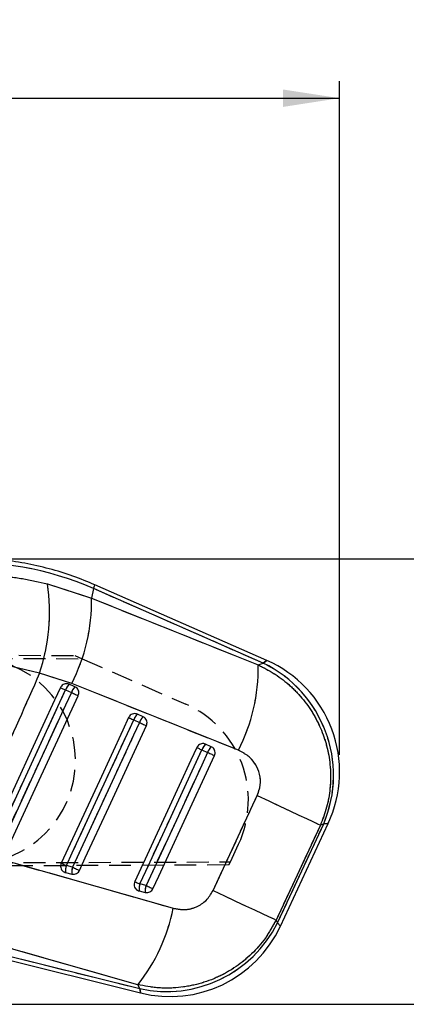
# Model space of a CAD drawing. Extents: x 28 to 416, y 116 to 277.
# Tile 15 of 20: x 216 to 239, y 220 to 277. Entities that reach past the tile are written whole.
import ezdxf

# ---------------------------------------------------------------- set-up
doc = ezdxf.new("R2010")
doc.units = 0
doc.linetypes.add('HIDDEN', pattern=[1.905, 1.27, -0.635])
doc.layers.get('0').update_dxf_attribs({"linetype": 'CONTINUOUS'})
doc.styles.add('SLDTEXTSTYLE0', font='TXT', dxfattribs={"width": 0.75})
doc.dimstyles.new('SLDDIMSTYLE3', dxfattribs={"dimtxt": 3.5, "dimasz": 3.302, "dimexe": 0, "dimexo": 0.0625, "dimgap": 0.875, "dimtad": 1, "dimdec": 0, "dimrnd": 1e-09, "dimzin": 12, "dimtxsty": 'SLDTEXTSTYLE0', "dimsah": 1, "dimcen": 0.09, "dimazin": 3, "dimtfac": 1, "dimtdec": 0, "dimtofl": 0, "dimtmove": 0, "dimatfit": 3, "dimtolj": 1, "dimtzin": 12})

# ---------------------------------------------------------------- blocks, each defined once
blk = doc.blocks.new('_D_4')
at = {"color": 179, "linetype": 'CONTINUOUS'}
for p, q in [((213.055, 245.947), (245.837, 245.947)), ((244.837, 245.947), (244.837, 219.991)), ((148.1, 219.991), (245.837, 219.991))]:
    blk.add_line(p, q, dxfattribs=at)
for points in [[(244.837, 245.947), (244.329, 242.645), (245.345, 242.645)], [(244.837, 219.991), (245.345, 223.293), (244.329, 223.293)]]:
    blk.add_solid(points, dxfattribs=at)
at = {"color": 179, "linetype": 'CONTINUOUS', "insert": (240.326, 229.793, 0.1), "char_height": 3.5, "attachment_point": 1, "rotation": 90, "style": 'SLDTEXTSTYLE0'}
blk.add_mtext('26', dxfattribs=at)
blk = doc.blocks.new('_D_5')
at = {"color": 179, "linetype": 'CONTINUOUS'}
for p, q in [((71.6, 232.991), (71.6, 273.782)), ((234.837, 234.523), (234.837, 273.782)), ((71.6, 272.782), (234.837, 272.782))]:
    blk.add_line(p, q, dxfattribs=at)
for points in [[(71.6, 272.782), (74.902, 272.274), (74.902, 273.29)], [(234.837, 272.782), (231.535, 273.29), (231.535, 272.274)]]:
    blk.add_solid(points, dxfattribs=at)
at = {"color": 179, "linetype": 'CONTINUOUS', "insert": (143.313, 277.294, 0.1), "char_height": 3.5, "attachment_point": 1, "style": 'SLDTEXTSTYLE0'}
blk.add_mtext('163', dxfattribs=at)

msp = doc.modelspace()

# ---------------------------------------------------------------- linework, layer by layer
at = {"color": 7, "linetype": 'CONTINUOUS'}
for p, q in [((217.8031, 244.4884), (220.3808, 243.6524)), ((230.5909, 240.0276), (220.576, 244.4287)), ((220.4829, 244.2169), (220.3808, 243.6524)), ((230.3824, 239.8666), (220.4829, 244.2169)), ((220.3808, 243.6524), (230.0977, 239.7594)), ((230.0977, 239.7594), (230.3824, 239.8666)), ((217.3478, 239.2751), (215.455, 239.7395)), ((219.2181, 238.6845), (217.3478, 239.2751)), ((219.408, 238.492), (219.0731, 238.6391)), ((228.934, 234.7906), (219.2181, 238.6845)), ((218.8643, 238.3032), (219.1992, 238.156)), ((222.8366, 236.5575), (223.1715, 236.4104)), ((223.3803, 236.7463), (223.0454, 236.8935)), ((226.8089, 234.8119), (227.1438, 234.6648)), ((227.3526, 235.0007), (227.0177, 235.1478)), ((227.4574, 226.6199), (230.0348, 232.1501)), ((233.7174, 230.4316), (231.1386, 224.902)), ((231.2185, 224.7344), (233.9088, 230.5037)), ((231.3852, 224.5445), (234.1717, 230.5203)), ((233.9088, 230.5037), (233.7174, 230.4316)), ((219.2678, 227.9804), (218.9065, 228.0705)), ((218.8598, 227.6669), (219.2211, 227.5768)), ((223.1457, 226.5983), (223.507, 226.5083)), ((223.5537, 226.9119), (223.1924, 227.002)), ((231.1386, 224.902), (231.2185, 224.7344)), ((223.0734, 221.1347), (212.1966, 224.2272)), ((212.0032, 223.4517), (223.227, 220.6533)), ((212.0592, 223.6761), (223.1843, 220.9023)), ((223.1843, 220.9023), (223.0734, 221.1347))]:
    msp.add_line(p, q, dxfattribs=at)
at = {"color": 7, "linetype": 'HIDDEN'}
for p, q in [((217.8031, 244.4884), (220.3808, 243.6524)), ((220.4829, 244.2169), (220.3808, 243.6524)), ((230.3824, 239.8666), (220.4829, 244.2169)), ((220.3808, 243.6524), (230.0977, 239.7594)), ((174.2333, 240.5097), (219.3941, 240.3131)), ((174.5026, 240.308), (219.8245, 240.1246)), ((219.3941, 240.3131), (219.8245, 240.1246)), ((219.8245, 240.1246), (225.8724, 237.4754)), ((230.0977, 239.7594), (230.3824, 239.8666)), ((217.3478, 239.2751), (215.455, 239.7395)), ((219.2181, 238.6845), (217.3478, 239.2751)), ((228.934, 234.7906), (219.2181, 238.6845)), ((218.8643, 238.3032), (219.1992, 238.156)), ((222.8366, 236.5575), (223.1715, 236.4104)), ((226.8089, 234.8119), (227.1438, 234.6648)), ((227.4574, 226.6199), (230.0348, 232.1501)), ((233.7174, 230.4316), (231.1386, 224.902)), ((231.2185, 224.7344), (233.9088, 230.5037)), ((233.9088, 230.5037), (233.7174, 230.4316)), ((228.4667, 228.2919), (228.9469, 229.3203)), ((228.3806, 228.1075), (174.2315, 227.8718)), ((174.5029, 228.0735), (228.4667, 228.2919)), ((219.2678, 227.9804), (218.9065, 228.0705)), ((228.3806, 228.1075), (228.4667, 228.2919)), ((223.5537, 226.9119), (223.1924, 227.002)), ((231.1386, 224.902), (231.2185, 224.7344)), ((223.0734, 221.1347), (212.1966, 224.2272)), ((212.0592, 223.6761), (223.1843, 220.9023)), ((223.1843, 220.9023), (223.0734, 221.1347))]:
    msp.add_line(p, q, dxfattribs=at)
at = {"color": 8, "linetype": 'CONTINUOUS', "flags": 128}
for points in [[(220.4829, 244.2169), (220.5236, 244.3094), (220.5527, 244.3756), (220.5702, 244.4154), (220.576, 244.4287), (220.576, 244.4287)], [(230.5909, 240.0276), (230.5387, 239.9873), (230.3824, 239.8666)], [(233.9088, 230.5037), (234.1059, 230.5161), (234.1717, 230.5203), (234.1717, 230.5203)], [(231.3852, 224.5445), (231.3666, 224.5657), (231.2185, 224.7344)], [(223.1843, 220.9023), (223.2223, 220.681), (223.227, 220.6533)]]:
    msp.add_lwpolyline(points, dxfattribs=at)
at = {"color": 7, "linetype": 'HIDDEN', "flags": 128}
for points in [[(230.3824, 239.8666), (230.5387, 239.9873), (230.5909, 240.0276), (230.5909, 240.0276)], [(214.6207, 229.1391), (214.9619, 229.8759), (216.3267, 232.8232), (218.8643, 238.3032)], [(219.1992, 238.156), (218.8579, 237.4192), (217.4931, 234.4718), (214.982, 229.049)], [(218.5647, 238.4419), (218.5739, 238.4376), (218.5928, 238.4289), (218.6209, 238.4159), (218.6573, 238.399), (218.7011, 238.3787), (218.7511, 238.3556), (218.806, 238.3302), (218.8643, 238.3032)], [(219.1992, 238.156), (219.2593, 238.1282), (219.3196, 238.1002), (219.3785, 238.073), (219.4344, 238.0471), (219.4858, 238.0233), (219.5313, 238.0022), (219.5697, 237.9844), (219.6, 237.9704)], [(218.9065, 228.0705), (219.2477, 228.8073), (220.6126, 231.7547), (222.8366, 236.5575)], [(223.1715, 236.4104), (222.8303, 235.6735), (221.4655, 232.7262), (219.2678, 227.9804)], [(222.537, 236.6963), (222.5462, 236.692), (222.5652, 236.6832), (222.5932, 236.6703), (222.6296, 236.6534), (222.6734, 236.6331), (222.7234, 236.6099), (222.7783, 236.5845), (222.8366, 236.5575)], [(223.1715, 236.4104), (223.2316, 236.3825), (223.2919, 236.3546), (223.3508, 236.3273), (223.4067, 236.3015), (223.4581, 236.2777), (223.5036, 236.2566), (223.542, 236.2388), (223.5723, 236.2248)], [(223.1924, 227.002), (223.5336, 227.7388), (224.8984, 230.6861), (226.8089, 234.8119)], [(227.1438, 234.6648), (226.8026, 233.9279), (225.4378, 230.9806), (223.5537, 226.9119)], [(226.5093, 234.9506), (226.5186, 234.9464), (226.5375, 234.9376), (226.5655, 234.9246), (226.6019, 234.9078), (226.6457, 234.8875), (226.6958, 234.8643), (226.7507, 234.8389), (226.8089, 234.8119)], [(227.1438, 234.6648), (227.2039, 234.6369), (227.2642, 234.609), (227.3232, 234.5817), (227.3791, 234.5558), (227.4304, 234.532), (227.476, 234.511), (227.5143, 234.4932), (227.5446, 234.4792)], [(230.0348, 232.1501), (230.7069, 231.8366), (231.3443, 231.5393), (231.9323, 231.2649), (232.4575, 231.0199), (232.908, 230.8096), (233.2733, 230.6391), (233.5452, 230.5121), (233.7174, 230.4316)], [(234.1717, 230.5203), (234.1059, 230.5161), (233.9088, 230.5037)], [(214.2543, 228.684), (223.8539, 225.9536), (225.1312, 225.5902)], [(218.607, 228.2092), (218.6162, 228.2049), (218.6351, 228.1962), (218.6632, 228.1832), (218.6996, 228.1664), (218.7434, 228.1461), (218.7934, 228.1229), (218.8483, 228.0975), (218.9065, 228.0705)], [(219.2678, 227.9804), (219.3279, 227.9526), (219.3883, 227.9247), (219.4472, 227.8974), (219.5031, 227.8715), (219.5545, 227.8477), (219.6, 227.8266), (219.6384, 227.8088), (219.6687, 227.7948)], [(222.8928, 227.1407), (222.9021, 227.1364), (222.921, 227.1276), (222.949, 227.1147), (222.9854, 227.0978), (223.0292, 227.0775), (223.0792, 227.0544), (223.1341, 227.029), (223.1924, 227.002)], [(223.5537, 226.9119), (223.6138, 226.8841), (223.6741, 226.8561), (223.733, 226.8289), (223.7889, 226.803), (223.8403, 226.7792), (223.8858, 226.7581), (223.9242, 226.7403), (223.9545, 226.7263)], [(227.4574, 226.6199), (228.1293, 226.3065), (228.7664, 226.0093), (229.3542, 225.7351), (229.8792, 225.4901), (230.3295, 225.2799), (230.6947, 225.1094), (230.9665, 224.9825), (231.1386, 224.902)], [(231.2185, 224.7344), (231.3666, 224.5657), (231.3852, 224.5445)], [(223.227, 220.6533), (223.2223, 220.681), (223.1843, 220.9023)]]:
    msp.add_lwpolyline(points, dxfattribs=at)
at = {"color": 7, "linetype": 'CONTINUOUS', "flags": 128}
for points in [[(218.5647, 238.4419), (218.2235, 237.7051), (216.8587, 234.7578), (214.3211, 229.2778)], [(214.6207, 229.1391), (214.9619, 229.8759), (216.3267, 232.8232), (218.8643, 238.3032)], [(219.1992, 238.156), (218.8579, 237.4192), (217.4931, 234.4718), (214.982, 229.049)], [(218.5647, 238.4419), (218.5739, 238.4376), (218.5928, 238.4289), (218.6209, 238.4159), (218.6573, 238.399), (218.7011, 238.3787), (218.7511, 238.3556), (218.806, 238.3302), (218.8643, 238.3032)], [(219.1992, 238.156), (219.2593, 238.1282), (219.3196, 238.1002), (219.3785, 238.073), (219.4344, 238.0471), (219.4858, 238.0233), (219.5313, 238.0022), (219.5697, 237.9844), (219.6, 237.9704)], [(215.3828, 228.8634), (215.724, 229.6002), (217.0888, 232.5476), (219.6, 237.9704)], [(222.537, 236.6963), (222.1958, 235.9594), (220.831, 233.0121), (218.607, 228.2092)], [(218.9065, 228.0705), (219.2477, 228.8073), (220.6126, 231.7547), (222.8366, 236.5575)], [(223.1715, 236.4104), (222.8303, 235.6735), (221.4655, 232.7262), (219.2678, 227.9804)], [(222.537, 236.6963), (222.5462, 236.692), (222.5652, 236.6832), (222.5932, 236.6703), (222.6296, 236.6534), (222.6734, 236.6331), (222.7234, 236.6099), (222.7783, 236.5845), (222.8366, 236.5575)], [(223.1715, 236.4104), (223.2316, 236.3825), (223.2919, 236.3546), (223.3508, 236.3273), (223.4067, 236.3015), (223.4581, 236.2777), (223.5036, 236.2566), (223.542, 236.2388), (223.5723, 236.2248)], [(219.6687, 227.7948), (220.0099, 228.5317), (221.3747, 231.479), (223.5723, 236.2248)], [(226.5093, 234.9506), (226.1681, 234.2138), (224.8033, 231.2665), (222.8928, 227.1407)], [(223.1924, 227.002), (223.5336, 227.7388), (224.8984, 230.6861), (226.8089, 234.8119)], [(227.1438, 234.6648), (226.8026, 233.9279), (225.4378, 230.9806), (223.5537, 226.9119)], [(226.5093, 234.9506), (226.5186, 234.9464), (226.5375, 234.9376), (226.5655, 234.9246), (226.6019, 234.9078), (226.6457, 234.8875), (226.6958, 234.8643), (226.7507, 234.8389), (226.8089, 234.8119)], [(227.1438, 234.6648), (227.2039, 234.6369), (227.2642, 234.609), (227.3232, 234.5817), (227.3791, 234.5558), (227.4304, 234.532), (227.476, 234.511), (227.5143, 234.4932), (227.5446, 234.4792)], [(223.9545, 226.7263), (224.2957, 227.4631), (225.6605, 230.4104), (227.5446, 234.4792)], [(230.0348, 232.1501), (230.7069, 231.8366), (231.3443, 231.5393), (231.9323, 231.2649), (232.4575, 231.0199), (232.908, 230.8096), (233.2733, 230.6391), (233.5452, 230.5121), (233.7174, 230.4316)], [(214.2543, 228.684), (223.8539, 225.9536), (225.1312, 225.5902)], [(218.607, 228.2092), (218.6162, 228.2049), (218.6351, 228.1962), (218.6632, 228.1832), (218.6996, 228.1664), (218.7434, 228.1461), (218.7934, 228.1229), (218.8483, 228.0975), (218.9065, 228.0705)], [(219.2678, 227.9804), (219.3279, 227.9526), (219.3883, 227.9247), (219.4472, 227.8974), (219.5031, 227.8715), (219.5545, 227.8477), (219.6, 227.8266), (219.6384, 227.8088), (219.6687, 227.7948)], [(222.8928, 227.1407), (222.9021, 227.1364), (222.921, 227.1276), (222.949, 227.1147), (222.9854, 227.0978), (223.0292, 227.0775), (223.0792, 227.0544), (223.1341, 227.029), (223.1924, 227.002)], [(223.5537, 226.9119), (223.6138, 226.8841), (223.6741, 226.8561), (223.733, 226.8289), (223.7889, 226.803), (223.8403, 226.7792), (223.8858, 226.7581), (223.9242, 226.7403), (223.9545, 226.7263)], [(227.4574, 226.6199), (228.1293, 226.3065), (228.7664, 226.0093), (229.3542, 225.7351), (229.8792, 225.4901), (230.3295, 225.2799), (230.6947, 225.1094), (230.9665, 224.9825), (231.1386, 224.902)]]:
    msp.add_lwpolyline(points, dxfattribs=at)
at = {"color": 7, "linetype": 'CONTINUOUS'}
for centre, radius, start, end in [((206.7329, 242.8286), 11.1939, 341.491031, 8.527151), ((209.7269, 243.5259), 10.6547, 332.973967, 0.680247), ((227.2294, 233.3335), 7.2541, 337.03938, 64.237347), ((227.7324, 233.523), 7.105, 334.976747, 66.289606), ((219.4356, 239.6358), 10.6628, 332.973519, 0.663879), ((219.7525, 237.984), 0.9438, 136.042324, 160.235468), ((220.0875, 237.8368), 0.9439, 136.044931, 160.23441), ((223.725, 236.2382), 0.944, 136.045379, 160.231398), ((224.0598, 236.0911), 0.944, 136.044986, 160.231506), ((227.6972, 234.4927), 0.9439, 136.044045, 160.232552), ((228.032, 234.3456), 0.9437, 136.043322, 160.234682), ((219.9028, 227.7507), 1.0463, 162.20444, 184.595245), ((220.2639, 227.6607), 1.0461, 162.200995, 184.596663), ((224.1884, 226.6822), 1.0461, 162.200213, 184.598321), ((224.5498, 226.5921), 1.0462, 162.201787, 184.596852), ((214.9898, 227.5712), 10.3331, 321.471893, 348.946821), ((224.7427, 227.9731), 7.2405, 257.570655, 333.429356), ((224.9459, 227.5472), 7.105, 255.997991, 335.01239)]:
    msp.add_arc(centre, radius, start, end, dxfattribs=at)
at = {"color": 7, "linetype": 'HIDDEN'}
for centre, radius, start, end in [((206.7329, 242.8286), 11.1939, 341.491031, 8.527151), ((209.7269, 243.5259), 10.6547, 332.973967, 0.680247), ((213.4374, 234.1908), 6, 270, 90), ((227.2294, 233.3335), 7.2541, 337.03938, 64.237347), ((219.4356, 239.6358), 10.6628, 332.973519, 0.663879), ((219.7525, 237.984), 0.9438, 136.042324, 160.235468), ((220.0875, 237.8368), 0.9439, 136.044931, 160.23441), ((223.4289, 231.8971), 6.09, 334.968592, 66.345073), ((223.725, 236.2382), 0.944, 136.045379, 160.231398), ((224.0598, 236.0911), 0.944, 136.044986, 160.231506), ((227.6972, 234.4927), 0.9439, 136.044045, 160.232552), ((228.032, 234.3456), 0.9437, 136.043322, 160.234682), ((219.9028, 227.7507), 1.0463, 162.20444, 184.595245), ((220.2639, 227.6607), 1.0461, 162.200995, 184.596663), ((224.1884, 226.6822), 1.0461, 162.200213, 184.598321), ((224.5498, 226.5921), 1.0462, 162.201787, 184.596852), ((214.9898, 227.5712), 10.3331, 321.471893, 348.946821), ((224.7427, 227.9731), 7.2405, 257.570655, 333.429356)]:
    msp.add_arc(centre, radius, start, end, dxfattribs=at)
at = {"color": 7, "linetype": 'CONTINUOUS'}
msp.add_ellipse((213.166, 227.5085), major_axis=(18.1281, -3.2787), ratio=0.9895709, start_param=1.3393102, end_param=1.8074977, dxfattribs=at)
at = {"color": 7, "linetype": 'HIDDEN'}
msp.add_ellipse((213.166, 227.5085), major_axis=(18.1281, -3.2787), ratio=0.9895709, start_param=1.3393102, end_param=1.8074977, dxfattribs=at)
at = {"color": 7, "linetype": 'CONTINUOUS'}
for points, knots in [([(220.576, 244.4287), (220.1512, 244.6044), (219.2777, 244.9658), (217.9074, 245.3823), (216.4864, 245.702), (215.0442, 245.9062), (213.6162, 245.9942), (212.6183, 245.9797), (212.1072, 245.9496), (212.0548, 245.9465)], [0, 0, 0, 0, 0.1578181, 0.3244843, 0.4910958, 0.6576504, 0.824155, 0.9819796, 1, 1, 1, 1]), ([(211.9484, 245.0495), (212.9191, 245.058), (214.3909, 245.0709), (216.3471, 244.8098), (217.3177, 244.5956), (217.8031, 244.4884)], [0, 0, 0, 0, 0.4920237, 0.7460151, 1, 1, 1, 1]), ([(217.3478, 239.2751), (216.5385, 237.4533), (215.0268, 234.0506), (213.5176, 230.6467), (212.8164, 229.0652)], [0, 0, 0, 0, 0.53537915, 1, 1, 1, 1]), ([(230.0977, 239.7594), (230.4323, 239.5886), (231.1015, 239.2472), (231.9853, 238.5505), (232.7503, 237.7398), (233.3767, 236.8292), (233.8525, 235.836), (234.1745, 234.7784), (234.327, 233.6761), (234.3041, 232.561), (234.115, 231.4627), (233.8499, 230.7753), (233.7174, 230.4316)], [0, 0, 0, 0, 0.1014336, 0.202865, 0.3022119, 0.4015561, 0.5000795, 0.5986014, 0.6992984, 0.7999953, 0.8999969, 1, 1, 1, 1]), ([(219.0731, 238.6391), (219.039, 238.6508), (218.9638, 238.6767), (218.8378, 238.6697), (218.7149, 238.6206), (218.6194, 238.5401), (218.5813, 238.4717), (218.5647, 238.4419)], [0, 0, 0, 0, 0.1801834, 0.3974942, 0.6148172, 0.8321268, 1, 1, 1, 1]), ([(219.6, 237.9704), (219.6002, 237.971), (219.619, 238.0115), (219.6424, 238.0989), (219.6331, 238.2323), (219.5803, 238.3541), (219.5001, 238.4434), (219.4348, 238.4778), (219.408, 238.492)], [0, 0, 0, 0, 0.0030835, 0.2151729, 0.4272637, 0.6393485, 0.8514425, 1, 1, 1, 1]), ([(223.0454, 236.8935), (223.0113, 236.9052), (222.9361, 236.931), (222.8102, 236.924), (222.6872, 236.875), (222.5917, 236.7944), (222.5536, 236.7261), (222.537, 236.6963)], [0, 0, 0, 0, 0.18019291, 0.39749999, 0.61482041, 0.83214028, 1, 1, 1, 1]), ([(223.5723, 236.2248), (223.587, 236.2666), (223.6163, 236.3503), (223.6054, 236.4851), (223.5538, 236.6068), (223.4735, 236.6971), (223.4077, 236.7318), (223.3803, 236.7463)], [0, 0, 0, 0, 0.2120973, 0.4241959, 0.636294, 0.848384, 1, 1, 1, 1]), ([(227.0177, 235.1478), (226.9836, 235.1595), (226.9084, 235.1854), (226.7825, 235.1784), (226.6595, 235.1293), (226.564, 235.0488), (226.5259, 234.9804), (226.5093, 234.9506)], [0, 0, 0, 0, 0.1802146, 0.3975174, 0.6148351, 0.8321525, 1, 1, 1, 1]), ([(227.5446, 234.4792), (227.5587, 234.5187), (227.5876, 234.6), (227.5793, 234.7326), (227.5298, 234.8552), (227.4496, 234.9488), (227.382, 234.985), (227.3526, 235.0007)], [0, 0, 0, 0, 0.2010797, 0.4131651, 0.6252493, 0.8373372, 1, 1, 1, 1]), ([(230.0348, 232.1501), (230.1068, 232.3519), (230.2508, 232.7556), (230.2003, 233.4047), (229.9521, 233.9937), (229.5231, 234.4927), (229.1332, 234.6899), (228.934, 234.7906)], [0, 0, 0, 0, 0.1973259, 0.3948325, 0.5898821, 0.7904977, 1, 1, 1, 1]), ([(218.607, 228.2092), (218.5926, 228.1688), (218.5635, 228.0865), (218.5729, 227.9533), (218.623, 227.8304), (218.7114, 227.7319), (218.7981, 227.684), (218.8498, 227.6697), (218.8598, 227.6669)], [0, 0, 0, 0, 0.185819, 0.3777896, 0.5697602, 0.7617283, 0.9536941, 1, 1, 1, 1]), ([(219.2211, 227.5768), (219.2527, 227.5714), (219.327, 227.5586), (219.4469, 227.5818), (219.5626, 227.6471), (219.6339, 227.7265), (219.6613, 227.7803), (219.6687, 227.7948)], [0, 0, 0, 0, 0.1792056, 0.4226681, 0.6661283, 0.9095919, 1, 1, 1, 1]), ([(222.8928, 227.1407), (222.8785, 227.1003), (222.8494, 227.0181), (222.8587, 226.8849), (222.9087, 226.762), (222.9971, 226.6635), (223.0838, 226.6155), (223.1356, 226.6011), (223.1457, 226.5983)], [0, 0, 0, 0, 0.1855066, 0.3774776, 0.569448, 0.7614182, 0.9533906, 1, 1, 1, 1]), ([(223.507, 226.5083), (223.512, 226.5071), (223.5591, 226.496), (223.6531, 226.4932), (223.7792, 226.5336), (223.8881, 226.6125), (223.9325, 226.6885), (223.9545, 226.7263)], [0, 0, 0, 0, 0.0290828, 0.2726824, 0.5162886, 0.7598965, 1, 1, 1, 1]), ([(225.1312, 225.5902), (225.3608, 225.5475), (225.8203, 225.4622), (226.5023, 225.6371), (227.0977, 226.0204), (227.3355, 226.4168), (227.4574, 226.6199)], [0, 0, 0, 0, 0.2534159, 0.5073717, 0.7476451, 1, 1, 1, 1]), ([(231.1386, 224.902), (230.9406, 224.5443), (230.5445, 223.8288), (229.7399, 222.9176), (228.8172, 222.1623), (227.7832, 221.5689), (226.647, 221.1535), (225.4519, 220.9361), (224.2439, 220.9125), (223.4636, 221.0606), (223.0734, 221.1347)], [0, 0, 0, 0, 0.127783, 0.255564, 0.3773006, 0.4990388, 0.6258611, 0.7526872, 0.8763419, 1, 1, 1, 1])]:
    msp.add_open_spline(points, degree=3, knots=knots, dxfattribs=at)
at = {"color": 7, "linetype": 'HIDDEN'}
for points, knots in [([(211.9484, 245.0495), (212.9191, 245.058), (214.3909, 245.0709), (216.3471, 244.8098), (217.3177, 244.5956), (217.8031, 244.4884)], [0, 0, 0, 0, 0.4920237, 0.7460151, 1, 1, 1, 1]), ([(217.3478, 239.2751), (216.5385, 237.4533), (215.0268, 234.0506), (213.5176, 230.6467), (212.8164, 229.0652)], [0, 0, 0, 0, 0.53537915, 1, 1, 1, 1]), ([(230.0977, 239.7594), (230.4323, 239.5886), (231.1015, 239.2472), (231.9853, 238.5505), (232.7503, 237.7398), (233.3767, 236.8292), (233.8525, 235.836), (234.1745, 234.7784), (234.327, 233.6761), (234.3041, 232.561), (234.115, 231.4627), (233.8499, 230.7753), (233.7174, 230.4316)], [0, 0, 0, 0, 0.1014336, 0.202865, 0.3022119, 0.4015561, 0.5000795, 0.5986014, 0.6992984, 0.7999953, 0.8999969, 1, 1, 1, 1]), ([(230.0348, 232.1501), (230.1068, 232.3519), (230.2508, 232.7556), (230.2003, 233.4047), (229.9521, 233.9937), (229.5231, 234.4927), (229.1332, 234.6899), (228.934, 234.7906)], [0, 0, 0, 0, 0.1973259, 0.3948325, 0.5898821, 0.7904977, 1, 1, 1, 1]), ([(225.1312, 225.5902), (225.3608, 225.5475), (225.8203, 225.4622), (226.5023, 225.6371), (227.0977, 226.0204), (227.3355, 226.4168), (227.4574, 226.6199)], [0, 0, 0, 0, 0.2534159, 0.5073717, 0.7476451, 1, 1, 1, 1]), ([(231.1386, 224.902), (230.9406, 224.5443), (230.5445, 223.8288), (229.7399, 222.9176), (228.8172, 222.1623), (227.7832, 221.5689), (226.647, 221.1535), (225.4519, 220.9361), (224.2439, 220.9125), (223.4636, 221.0606), (223.0734, 221.1347)], [0, 0, 0, 0, 0.127783, 0.255564, 0.3773006, 0.4990388, 0.6258611, 0.7526872, 0.8763419, 1, 1, 1, 1])]:
    msp.add_open_spline(points, degree=3, knots=knots, dxfattribs=at)

# ---------------------------------------------------------------- dimensions: what is measured, and where the dimension line sits
at = {"color": 179, "linetype": 'CONTINUOUS'}
dim = msp.add_linear_dim(base=(234.8374, 272.782), p1=(71.6003, 231.9908), p2=(234.8374, 233.523), dimstyle='SLDDIMSTYLE3', dxfattribs=at)
dim.commit()
dim.dimension.update_dxf_attribs({"geometry": '_D_5', "text_midpoint": (148.6145, 272.782), "dimtype": 160})
dim = msp.add_linear_dim(base=(244.8374, 219.9908), p1=(212.0548, 245.9465), p2=(147.0999, 219.9908), angle=90, dimstyle='SLDDIMSTYLE3', dxfattribs=at)
dim.commit()
dim.dimension.update_dxf_attribs({"geometry": '_D_4', "text_midpoint": (244.8374, 233.8006), "dimtype": 160})

doc.saveas('drawing.dxf')
